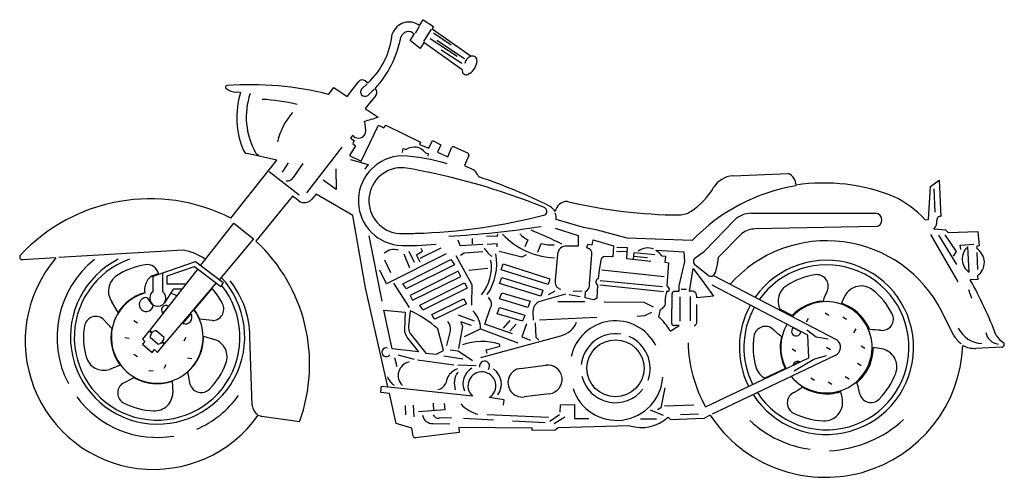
# Model space of a CAD drawing. Extents: x 0 to 16.8, y 0 to 7.8.
import ezdxf

# ---------------------------------------------------------------- set-up
doc = ezdxf.new("R2010")
doc.units = 0
doc.layers.add('WHITE', color=7, linetype='CONTINUOUS')
doc.layers.add('YELLOW', color=2, linetype='CONTINUOUS')

msp = doc.modelspace()

# ---------------------------------------------------------------- linework, layer by layer
at = {"layer": 'WHITE', "linetype": 'CONTINUOUS'}
for p, q in [((6.843103, 7.734507), (6.904103, 7.834508)), ((6.904103, 7.834508), (7.081103, 7.717507)), ((6.679103, 7.476507), (6.751103, 7.588507)), ((7.081103, 7.717507), (7.059103, 7.680507)), ((7.059103, 7.680507), (7.726102, 7.208507)), ((6.853102, 7.343508), (6.679103, 7.476507)), ((6.915103, 7.445507), (6.853102, 7.343508)), ((7.571102, 6.977507), (6.915103, 7.445507)), ((7.698102, 6.912507), (7.674102, 6.895508)), ((5.601103, 6.517507), (5.798103, 6.771507)), ((5.916103, 6.786507), (5.961103, 6.753507)), ((3.780102, 6.588507), (3.705103, 6.592508)), ((5.286072, 6.556388), (5.376103, 6.671508)), ((5.376103, 6.671508), (5.601103, 6.517507)), ((6.0939, 6.53767), (5.912102, 6.313507)), ((5.912102, 6.313507), (6.134103, 6.166507)), ((5.843103, 5.412507), (6.138103, 6.031508)), ((6.138103, 6.031508), (6.234102, 5.982507)), ((6.234102, 5.982507), (6.268102, 6.030507)), ((6.268102, 6.030507), (6.861102, 5.738507)), ((5.694102, 5.852507), (5.658103, 5.806507)), ((5.658103, 5.806507), (5.725103, 5.764508)), ((5.715102, 5.836508), (5.694102, 5.852507)), ((5.725103, 5.764508), (5.702102, 5.712507)), ((6.861102, 5.738507), (6.842103, 5.698508)), ((6.999102, 5.632508), (7.063102, 5.764508)), ((7.063102, 5.764508), (7.205103, 5.692507)), ((5.744103, 5.673507), (5.641103, 5.507508)), ((5.702102, 5.712507), (5.744103, 5.673507)), ((6.842103, 5.698508), (6.999102, 5.632508)), ((7.205103, 5.692507), (7.150102, 5.565508)), ((7.150102, 5.565508), (7.326102, 5.484507)), ((7.326102, 5.484507), (7.389103, 5.638508)), ((7.435103, 5.656508), (7.665102, 5.553508)), ((3.614055, 4.435415), (4.400102, 5.429507)), ((4.400102, 5.429507), (3.890103, 5.543507)), ((5.641103, 5.507508), (5.843103, 5.412507)), ((7.683103, 5.508507), (7.613102, 5.337507)), ((7.613102, 5.337507), (7.753103, 5.272507)), ((12.202092, 5.158746), (13.156103, 5.199507)), ((15.585103, 4.981508), (15.732103, 5.087507)), ((15.732103, 5.087507), (15.765103, 4.467508)), ((15.549103, 4.415508), (15.585103, 4.981508)), ((4.667103, 4.811507), (4.041103, 4.045508)), ((4.776102, 4.732507), (4.667103, 4.811507)), ((5.075103, 4.846507), (4.994103, 4.756508)), ((5.699103, 4.479508), (5.075103, 4.846507)), ((5.919102, 3.244508), (5.699103, 4.479508)), ((9.646103, 4.275508), (9.181816, 4.412531)), ((11.713103, 3.867508), (12.234024, 4.401585)), ((12.516103, 4.520397), (14.651103, 4.520508)), ((15.495912, 4.410328), (15.549103, 4.415508)), ((9.863103, 4.238507), (9.646103, 4.275508)), ((10.395103, 4.091508), (9.863103, 4.238507)), ((14.653103, 4.293507), (12.586103, 4.252507)), ((15.645045, 4.255564), (15.844103, 4.238507)), ((15.844103, 4.238507), (15.889103, 4.188507)), ((9.795103, 3.981508), (9.812103, 4.065508)), ((9.812103, 4.065508), (10.164103, 3.963507)), ((11.510103, 4.055507), (10.395103, 4.091508)), ((12.358936, 4.17473), (11.954103, 3.760507)), ((15.889103, 4.188507), (16.394103, 4.210508)), ((16.394103, 4.210508), (16.418103, 3.963507)), ((9.705103, 3.927508), (9.720103, 3.991507)), ((9.720103, 3.991507), (9.795103, 3.981508)), ((10.164103, 3.963507), (10.149103, 3.776508)), ((11.186103, 3.866507), (10.888103, 3.883507)), ((16.247482, 3.510435), (16.222103, 3.944507)), ((16.381103, 3.958507), (16.379103, 3.915508)), ((16.418103, 3.963507), (16.381103, 3.958507)), ((0.620102, 3.757508), (0.048103, 3.725507)), ((6.557102, 3.312508), (7.379102, 3.729508)), ((7.379102, 3.729508), (7.404103, 3.691508)), ((9.753103, 3.307507), (9.792617, 3.81456)), ((9.944103, 3.714507), (9.917103, 3.552508)), ((10.149103, 3.776508), (10.013063, 3.781801)), ((10.985793, 3.794288), (11.050103, 3.788508)), ((11.050103, 3.788508), (11.041103, 3.681507)), ((11.369103, 3.855508), (11.186103, 3.866507)), ((11.381103, 3.692507), (11.369103, 3.855508)), ((11.561103, 3.757508), (11.713103, 3.867508)), ((11.954103, 3.760507), (11.934103, 3.643508)), ((7.438102, 3.638508), (6.615102, 3.228507)), ((7.404103, 3.691508), (7.438102, 3.638508)), ((8.238102, 3.554507), (8.272103, 3.652508)), ((9.046103, 3.302508), (8.238102, 3.554507)), ((8.272103, 3.652508), (9.073102, 3.396507)), ((9.917103, 3.552508), (9.897011, 3.400738)), ((11.041103, 3.681507), (11.104103, 3.671508)), ((11.104103, 3.671508), (11.075103, 3.275507)), ((11.286103, 3.277508), (11.381103, 3.692507)), ((11.461103, 3.182507), (11.527103, 3.573508)), ((11.527103, 3.573508), (11.706103, 3.327507)), ((11.774103, 3.458508), (11.557745, 3.63206)), ((11.934103, 3.643508), (11.899103, 3.501508)), ((2.373102, 3.486507), (2.289104, 3.4565)), ((7.506103, 3.527508), (6.681102, 3.110507)), ((6.723102, 3.034507), (7.549102, 3.439507)), ((7.549102, 3.439507), (7.506103, 3.527508)), ((8.213103, 3.318507), (8.251103, 3.420507)), ((8.251103, 3.420507), (8.953102, 3.204508)), ((9.073102, 3.396507), (9.060103, 3.352508)), ((16.394103, 3.386507), (16.264103, 3.382508)), ((16.388087, 3.451529), (16.394103, 3.386507)), ((2.160103, 3.318507), (2.143103, 3.260508)), ((2.988102, 2.868508), (3.29284, 3.233276)), ((3.484102, 3.337507), (3.443103, 3.269507)), ((6.301102, 1.550508), (5.919102, 3.244508)), ((6.590102, 3.265507), (6.557102, 3.312508)), ((6.615102, 3.228507), (6.590102, 3.265507)), ((6.850103, 2.949507), (7.614103, 3.329508)), ((7.657103, 3.237508), (6.901102, 2.861507)), ((7.614103, 3.329508), (7.634102, 3.287508)), ((7.634102, 3.287508), (7.657103, 3.237508)), ((8.918102, 3.098507), (8.213103, 3.318507)), ((8.953102, 3.204508), (8.936102, 3.153507)), ((9.057102, 3.341507), (9.046103, 3.302508)), ((9.060103, 3.352508), (9.057102, 3.341507)), ((9.750103, 3.275507), (9.753103, 3.307507)), ((9.890103, 3.291507), (9.877103, 3.069508)), ((11.075103, 3.275507), (11.109103, 3.240508)), ((11.284103, 3.186507), (11.286103, 3.277508)), ((11.706103, 3.327507), (11.870103, 3.099508)), ((6.681102, 3.110507), (6.703102, 3.069508)), ((6.703102, 3.069508), (6.723102, 3.034507)), ((7.051102, 2.788507), (7.597102, 3.056508)), ((7.597102, 3.056508), (7.618102, 3.018507)), ((8.212102, 3.054507), (8.251103, 3.160507)), ((8.695103, 2.908508), (8.212102, 3.054507)), ((8.251103, 3.160507), (8.733102, 3.013508)), ((8.936102, 3.153507), (8.918102, 3.098507)), ((9.678103, 3.070508), (9.682095, 3.181524)), ((9.765103, 3.052508), (9.678103, 3.070508)), ((9.832103, 3.038507), (9.765103, 3.052508)), ((9.877103, 3.069508), (9.832103, 3.038507)), ((11.15909, 2.632508), (11.164103, 3.138508)), ((11.210102, 3.185497), (11.284103, 3.186507)), ((11.870103, 3.099508), (11.586103, 3.071507)), ((1.685102, 2.822508), (1.57687, 3.003342)), ((6.885102, 2.889508), (6.850103, 2.949507)), ((6.901102, 2.861507), (6.885102, 2.889508)), ((7.644102, 2.968508), (7.102102, 2.708508)), ((7.618102, 3.018507), (7.644102, 2.968508)), ((8.169103, 2.801507), (8.211103, 2.904508)), ((8.211103, 2.904508), (8.646102, 2.776508)), ((8.712102, 2.954508), (8.695103, 2.908508)), ((8.718103, 2.969507), (8.712102, 2.954508)), ((8.733102, 3.013508), (8.718103, 2.969507)), ((10.960103, 2.873507), (10.930103, 2.749507)), ((13.217662, 2.769107), (13.009103, 2.876508)), ((1.420103, 2.713507), (1.576102, 2.550509)), ((3.292103, 2.685508), (3.080736, 2.706352)), ((6.371103, 2.198508), (6.229102, 2.863507)), ((6.229102, 2.863507), (6.596102, 2.828507)), ((6.596102, 2.828507), (6.582102, 2.536508)), ((6.68307, 2.85244), (6.654103, 2.589508)), ((7.083102, 2.738507), (7.051102, 2.788507)), ((7.102102, 2.708508), (7.083102, 2.738507)), ((8.604102, 2.670507), (8.169103, 2.801507)), ((8.624103, 2.719507), (8.604102, 2.670507)), ((8.626103, 2.725507), (8.624103, 2.719507)), ((8.646102, 2.776508), (8.626103, 2.725507)), ((7.251103, 2.168508), (7.154103, 2.542507)), ((11.132103, 2.503508), (11.283103, 2.597507)), ((11.283103, 2.597507), (11.196103, 2.596508)), ((3.144103, 2.417507), (3.335074, 2.360423)), ((3.980103, 1.228507), (3.937924, 2.408506)), ((6.644102, 2.376508), (6.825103, 2.148508)), ((6.682102, 2.464508), (6.948103, 2.123507)), ((6.524102, 2.182507), (6.371103, 2.198508)), ((16.806097, 2.227607), (16.358103, 2.207508)), ((6.825103, 2.148508), (6.524102, 2.182507)), ((6.948103, 2.123507), (7.128103, 2.108508)), ((7.128103, 2.108508), (7.251103, 2.168508)), ((1.721102, 1.917507), (1.535103, 1.846508)), ((8.571102, 1.865508), (9.005102, 1.920508)), ((13.102103, 1.862508), (12.752103, 1.696507)), ((1.761946, 1.608736), (1.957102, 1.709509)), ((2.918102, 1.590507), (2.880103, 1.811507)), ((2.610103, 1.647507), (2.621103, 1.449507)), ((6.179103, 1.451508), (6.194102, 1.562508)), ((6.194102, 1.562508), (6.301102, 1.550508)), ((6.328102, 1.435508), (6.179103, 1.451508)), ((6.444102, 0.919507), (6.328102, 1.435508)), ((8.823102, 1.399508), (8.633102, 1.375508)), ((9.067103, 1.430508), (8.823102, 1.399508)), ((4.787998, 0.948546), (4.146103, 1.043508)), ((11.141103, 0.981508), (11.094103, 1.028507)), ((11.817103, 1.062507), (11.705103, 1.009508)), ((6.708102, 0.839508), (6.444102, 0.919507)), ((8.767102, 0.842507), (7.517102, 0.851508)), ((7.517102, 0.851508), (7.520103, 0.766507)), ((8.772103, 0.803508), (8.767102, 0.842507)), ((9.215102, 0.846508), (9.161102, 0.805508)), ((10.440993, 0.883159), (9.215102, 0.846508)), ((11.705103, 1.009508), (11.141103, 0.981508)), ((6.735584, 0.705404), (6.708102, 0.839508)), ((7.520103, 0.766507), (6.775102, 0.676507)), ((9.161102, 0.805508), (8.772103, 0.803508))]:
    msp.add_line(p, q, dxfattribs=at)
msp.add_circle((10.195103, 1.866508), 0.488371, dxfattribs=at)
for centre, radius, start, end in [((6.661653, 7.48884), 0.305412, 53.550411, 159.758028), ((5.06408, 7.717486), 1.316778, -47.06053, -5.358839), ((6.652103, 7.497507), 0.134469, 42.58897, 163.9959), ((4.74076, 7.875131), 1.814333, -42.281045, -10.818579), ((7.536079, 7.154492), 0.291218, -56.195463, -5.707044), ((7.748102, 7.133507), 0.07816, -5.8559, 106.348172), ((7.64516, 6.964843), 0.075133, 170.296441, 292.656488), ((5.864619, 6.719877), 0.084203, 52.307548, 142.181466), ((3.547503, 6.682446), 0.026172, 95.262763, 227.450511), ((3.720103, 6.882508), 0.290388, -130.9443, -92.960936), ((3.933102, 1.110507), 5.611431, 76.04795, 93.964848), ((5.144192, 6.158794), 1.430173, 162.514645, 203.328728), ((6.028103, 6.590507), 0.084384, -38.7655, 49.325745), ((4.271243, 11.907922), 6.036066, -74.354261, -72.023821), ((5.385102, 5.943507), 0.536003, -5.2428, 16.47399), ((5.796667, 5.936862), 0.129321, -129.103348, -19.107991), ((3.908103, 5.625507), 0.083952, -156.8018, -102.380757), ((7.420625, 5.625728), 0.034015, 64.80994, 157.931306), ((7.65125, 5.521867), 0.034541, -22.753668, 66.357804), ((6.5401, 4.736508), 0.564418, 85.935909, 265.935909), ((4.748177, -5.683523), 11.13476, 67.673462, 80.530474), ((7.632102, 5.085508), 0.222733, 22.42206, 57.094401), ((7.891044, 5.192649), 0.0575, -157.305616, -108.335178), ((4.862953, -3.801417), 9.43263, 63.463815, 71.391173), ((12.220103, 4.759508), 0.399644, 92.58297, 149.9706), ((13.058103, 4.993508), 0.228122, 2.260461, 64.558144), ((10.797233, 5.601594), 1.253764, -56.456452, -30.805584), ((13.810988, 1.844737), 3.190855, 99.576087, 136.144263), ((13.764089, 1.841513), 3.196936, 67.895467, 98.599755), ((2.232103, 1.737508), 3.031253, 62.87706, 137.0855), ((4.871753, 4.865759), 0.164028, -125.671602, -41.762951), ((9.378103, 4.501508), 0.222031, 90.77428, 167.7791), ((11.316142, 12.745499), 8.253472, -103.602148, -90.201572), ((14.124182, 3.117423), 1.885005, 43.305569, 63.438163), ((8.951618, 4.552808), 0.068986, -60.133654, 67.424425), ((8.929683, 4.414229), 0.267556, 30.124083, 56.565372), ((11.275286, 4.880484), 0.388586, -88.256953, -56.453033), ((6.519103, 13.879508), 9.705271, -88.512132, -75.2751), ((8.943102, 4.432507), 0.239549, -4.7835, 22.0679), ((12.515949, 4.126508), 0.393889, 89.977652, 135.7044), ((14.641303, 4.406913), 0.114018, -84.059954, 85.06954), ((15.513103, 4.382508), 0.183095, -43.894, 6.271077), ((15.753711, 4.409583), 0.059035, 78.874624, 186.882753), ((12.594103, 3.858507), 0.394081, 91.163206, 126.6372), ((2.082102, 1.934508), 2.879932, -20.0205, 47.138785), ((6.599531, 6.619638), 2.448149, -92.327731, -85.981291), ((9.690103, 3.825508), 0.103097, -6.0959, 81.634114), ((10.731103, 3.613507), 0.312328, 35.3674, 59.822792), ((16.404769, 3.737409), 0.276146, 131.413288, 235.279017), ((16.228103, 3.680507), 0.279332, -55.0584, 57.277209), ((0.045276, 3.770695), 0.045276, 137.113658, 273.579381), ((2.28944, 2.331732), 2.195342, 139.499462, 324.742261), ((10.024103, 3.701507), 0.081049, 97.82881, 170.770114), ((11.607103, 3.693507), 0.078816, 125.706267, 231.2264), ((2.351166, 2.396345), 1.259638, 99.277004, 123.335046), ((2.180082, 3.444596), 0.197517, 12.250782, 99.317679), ((1.832951, 3.186407), 0.314787, 123.555732, 215.559885), ((2.355102, 3.265507), 0.202074, 109.0626, 164.794543), ((9.919103, 3.344507), 0.060415, 111.448, 241.313852), ((11.822981, 3.519606), 0.078243, -128.660134, -13.373433), ((13.807769, 2.227722), 1.256348, 99.193899, 123.240159), ((13.638159, 3.273632), 0.196775, -24.652753, 99.100848), ((10.108047, -0.084346), 7.065132, 20.791119, 29.386544), ((2.33925, 3.20806), 0.203038, 165.02982, 193.834992), ((2.34512, 2.394102), 1.265854, 27.189111, 41.523789), ((2.390103, 2.400507), 1.547842, 0.296104, 38.52106), ((9.640103, 3.283507), 0.11029, -67.6199, -4.159642), ((11.083176, 3.217775), 0.034482, -105.255426, 41.245722), ((13.290979, 3.015426), 0.314249, 123.157436, 206.23563), ((14.401103, 2.960507), 0.315158, 51.3118, 152.7839), ((13.808793, 2.222316), 1.261602, 27.277444, 51.270808), ((2.351507, 2.396461), 0.790956, 117.270036, 147.408352), ((2.352984, 2.396687), 0.791434, 105.453483, 117.372598), ((11.400103, 3.045508), 0.354396, 156.9075, 184.2125), ((11.211103, 3.138508), 0.047, 91.21937, 180), ((11.494195, 3.09389), 0.094594, -13.687309, 110.477156), ((15.539801, 2.397852), 1.896842, 155.264294, 160.927022), ((15.454544, 2.422317), 1.498114, 152.905623, 158.247784), ((2.344131, 2.395219), 0.799187, 30.306308, 36.314202), ((3.295812, 2.882514), 0.197041, -91.078751, 27.175905), ((10.929142, 2.990518), 0.121037, -75.179347, 13.842275), ((13.798854, 2.219363), 0.800001, 93.709939, 136.592781), ((13.811381, 2.221673), 0.796649, 45.666858, 71.580301), ((1.301174, 2.557211), 0.196399, 52.731809, 171.415476), ((2.35119, 2.395049), 0.793188, 23.108304, 30.574192), ((5.85402, 1.079557), 1.95715, 48.373411, 64.937895), ((10.343081, 2.061545), 0.90437, 29.254985, 49.526695), ((13.806061, 2.222191), 0.800007, 22.512857, 45.36841), ((14.75505, 2.711514), 0.196375, -96.711398, 26.948028), ((2.350793, 2.39593), 1.258336, 171.288014, 195.273386), ((2.343728, 2.393238), 0.783571, 168.421543, 217.382407), ((6.755104, 2.529574), 0.173142, 177.704589, 198.245774), ((6.847054, 2.567092), 0.194249, 173.373327, 211.877473), ((11.195103, 2.632508), 0.036014, 180, 271.59114), ((12.760014, 2.387589), 0.196762, 47.437315, 172.136493), ((14.183103, 3.921508), 1.89563, -132.8837, -127.196294), ((14.517103, 0.632507), 1.896206, 83.48963, 89.15392), ((2.356322, 2.400194), 0.787971, -48.339087, 1.259009), ((2.350634, 2.395828), 0.793765, -25.957074, 1.565072), ((3.235138, 2.0616), 0.315091, -20.637824, 71.508408), ((6.894102, 2.575507), 0.319532, -161.7354, -141.480351), ((13.805112, 2.223913), 1.254571, 171.261742, 195.316945), ((13.804508, 2.225172), 0.789703, 166.351989, 186.953375), ((17.03662, 2.637728), 0.388012, -146.488974, -122.506776), ((13.786215, 2.355901), 2.355901, -146.701442, -2.3693), ((13.804902, 2.226211), 0.802221, -26.858747, -0.657124), ((14.509103, 0.722508), 1.49771, 80.9339, 86.2495), ((14.695032, 1.890319), 0.315191, -20.583186, 80.859321), ((16.338437, 2.614879), 0.407846, -119.097729, -87.236255), ((16.804103, 2.272507), 0.044944, -87.4566, 57.72435), ((1.441103, 2.147507), 0.315335, -164.729, -72.65676), ((2.361576, 2.404827), 0.787971, -48.848428, -26.893703), ((13.804959, 2.222936), 0.789883, -173.211591, -152.851066), ((2.35065, 2.395799), 1.260611, -44.673481, -20.683561), ((8.602102, 1.620507), 0.246953, 97.211319, 277.2114), ((9.036102, 1.675508), 0.246953, -82.788421, 97.21138), ((12.899186, 1.975202), 0.315126, -164.786356, -117.823131), ((13.810672, 2.227361), 0.797602, -49.648763, -27.119711), ((2.350753, 2.396073), 0.791411, -119.828392, -98.478269), ((2.351684, 2.395539), 0.791411, -119.906074, -70.941762), ((13.806248, 2.229949), 1.266652, -44.730942, -20.831173), ((1.874079, 1.446492), 0.197223, 124.650084, 243.178893), ((2.352481, 2.395814), 0.791411, -98.604741, -71.002802), ((3.106963, 1.648957), 0.197699, -162.803525, -44.85878), ((12.309103, 3.100507), 1.895867, -60.7311, -55.0526), ((13.808697, 2.2232), 0.793081, -121.433317, -99.033438), ((12.513103, 1.065508), 1.89671, 11.30993, 16.983117), ((2.305808, 1.45252), 0.315309, -92.491223, -0.547495), ((13.332306, 1.274622), 0.19717, 119.235218, 243.39701), ((13.810972, 2.227313), 0.797501, -99.148411, -72.551389), ((12.600112, 1.091447), 1.497712, 9.144037, 14.502508), ((14.565996, 1.477034), 0.197026, -168.420062, -44.675092), ((2.351245, 2.39605), 1.25993, -116.702196, -92.690504), ((4.163103, 1.235507), 0.183133, -177.809426, -120.2115), ((13.766583, 1.281532), 0.315866, -92.631687, 8.727446), ((4.176103, 1.243508), 0.202237, -117.7058, -98.530766), ((10.642103, 1.519507), 0.667372, -107.5385, -47.368253), ((13.808852, 2.225487), 1.260768, -116.616229, -92.580898), ((13.776103, 2.328507), 1.864707, -133.3485, -97.7347), ((13.740103, 2.504508), 2.054507, -86.6516, -47.565), ((6.771102, 0.712507), 0.036222, -168.690099, -83.659808)]:
    msp.add_arc(centre, radius, start, end, dxfattribs=at)
at = {"layer": 'YELLOW', "linetype": 'CONTINUOUS'}
for p, q in [((6.838103, 7.716508), (6.765103, 7.595507)), ((6.917103, 7.463507), (7.047103, 7.673507)), ((7.385102, 7.396507), (7.079103, 7.604507)), ((7.485102, 7.201507), (7.025102, 7.507507)), ((7.138103, 7.486508), (7.613102, 7.167507)), ((7.212103, 7.318507), (7.567103, 7.088507)), ((5.852102, 6.653507), (5.946102, 6.735508)), ((6.068103, 6.643508), (5.955958, 6.536709)), ((4.912102, 4.867508), (5.518102, 5.649507)), ((6.548103, 5.562507), (6.562103, 5.626508)), ((6.562103, 5.626508), (6.614103, 5.611508)), ((5.663102, 5.443507), (5.965102, 5.356508)), ((6.943103, 5.553508), (6.989103, 5.542507)), ((6.989103, 5.542507), (6.982103, 5.495507)), ((4.270103, 5.234507), (4.784103, 4.838507)), ((4.596102, 5.385507), (4.489103, 5.222508)), ((4.695901, 5.147629), (4.849103, 5.372507)), ((5.411102, 5.282508), (5.414102, 4.927508)), ((5.965102, 5.356508), (5.908103, 5.276508)), ((5.414102, 4.927508), (5.195102, 5.087507)), ((15.665103, 4.537507), (15.646103, 4.938507)), ((3.098103, 3.629507), (3.662102, 4.349508)), ((3.662102, 4.349508), (4.001103, 4.084508)), ((9.165102, 4.265507), (9.558103, 4.138508)), ((4.001103, 4.084508), (3.417103, 3.388508)), ((5.974103, 4.131508), (6.197102, 3.015507)), ((7.538102, 3.962507), (7.504103, 4.059508)), ((7.740103, 4.090508), (7.745102, 3.995507)), ((7.988102, 4.132508), (8.177102, 4.130508)), ((8.177102, 4.130508), (8.184102, 4.165508)), ((8.696062, 4.068413), (8.644102, 3.944507)), ((9.558103, 4.138508), (9.555103, 3.956507)), ((16.057103, 3.345508), (15.590103, 4.159507)), ((15.724103, 4.144508), (16.029103, 3.640507)), ((15.830103, 4.150508), (16.027103, 3.864507)), ((2.801103, 3.889508), (0.672103, 3.765507)), ((6.855103, 3.749508), (7.214102, 3.931507)), ((6.893102, 3.872507), (6.872102, 3.919508)), ((7.924102, 3.984507), (7.538102, 3.962507)), ((8.171103, 3.999508), (8.002102, 3.986508)), ((8.173103, 3.944507), (8.171103, 3.999508)), ((8.866102, 3.856508), (8.925102, 4.003507)), ((9.555103, 3.956507), (9.366102, 3.955507)), ((10.217103, 3.939508), (10.394103, 3.936507)), ((10.394103, 3.936507), (10.383103, 3.747507)), ((16.095103, 3.972508), (16.327103, 3.990507)), ((16.105103, 3.898507), (16.095103, 3.972508)), ((6.349103, 3.499507), (6.249102, 3.717508)), ((7.299103, 3.826507), (6.277103, 3.314507)), ((6.576102, 3.825507), (6.673103, 3.587507)), ((6.757103, 3.679507), (6.665103, 3.866507)), ((6.793102, 3.810508), (6.893102, 3.872507)), ((6.851103, 3.682508), (6.793102, 3.810508)), ((7.462103, 3.795508), (7.739103, 3.299508)), ((7.608102, 3.837507), (7.542102, 3.796508)), ((7.923103, 3.862508), (7.608102, 3.837507)), ((8.595103, 3.766507), (8.207103, 3.866507)), ((8.665102, 3.807508), (8.595103, 3.766507)), ((9.204103, 3.813507), (9.165102, 3.374507)), ((10.210103, 3.872507), (10.380103, 3.868508)), ((10.383103, 3.747507), (10.802103, 3.699507)), ((10.507103, 3.844507), (10.498103, 3.734507)), ((10.745103, 3.756508), (10.501103, 3.777508)), ((10.866103, 3.806507), (10.507103, 3.844507)), ((16.027103, 3.864507), (15.974103, 3.788508)), ((16.394103, 3.555507), (16.386103, 3.846507)), ((3.049103, 3.567507), (2.225102, 2.517508)), ((2.284102, 3.444508), (3.008103, 3.697508)), ((2.521102, 3.447508), (2.994102, 3.609507)), ((2.994102, 3.609507), (3.443103, 3.269507)), ((3.008103, 3.697508), (3.484102, 3.337507)), ((6.277103, 3.314507), (6.165103, 3.543507)), ((8.009102, 3.572508), (7.687103, 3.540508)), ((9.963103, 3.554507), (11.026103, 3.440507)), ((2.284102, 3.180507), (2.284102, 3.444508)), ((2.442102, 3.498507), (2.442101, 3.180507)), ((2.521102, 3.307507), (2.521102, 3.447508)), ((11.874103, 3.452507), (13.985103, 2.352508)), ((2.482103, 2.988507), (2.640103, 3.228507)), ((2.484102, 2.290508), (3.366102, 3.327507)), ((2.843102, 3.305507), (2.521102, 3.307507)), ((2.640103, 3.228507), (2.782103, 3.227508)), ((6.396103, 3.326508), (6.663102, 2.908508)), ((7.739103, 3.299508), (7.733102, 2.944508)), ((9.926103, 3.292507), (11.016103, 3.183507)), ((10.998103, 3.262507), (9.936103, 3.364507)), ((11.322103, 3.219507), (11.413103, 3.218508)), ((13.486103, 2.435508), (11.849103, 3.287508)), ((16.292103, 3.058507), (16.241103, 3.207508)), ((2.184102, 3.075507), (2.235882, 2.993365)), ((9.342102, 3.136507), (8.900103, 3.010508)), ((9.051103, 3.132508), (9.164103, 3.194508)), ((9.591103, 3.091507), (9.405103, 3.126508)), ((9.619103, 3.186507), (9.469102, 3.178508)), ((11.298103, 3.088507), (11.297103, 2.675508)), ((11.471103, 3.093508), (11.471103, 2.680507)), ((2.499103, 2.875508), (2.447816, 2.809227)), ((2.544102, 2.932507), (2.499103, 2.875508)), ((7.962102, 2.619508), (8.048966, 2.887607)), ((9.207103, 3.010508), (9.668103, 3.011507)), ((10.001103, 3.002507), (10.679103, 2.997508)), ((10.679103, 2.997508), (10.842103, 2.918508)), ((11.589103, 2.668508), (11.589103, 2.959507)), ((2.790102, 2.632508), (2.864103, 2.721508)), ((2.864103, 2.721508), (2.93291, 2.8014)), ((7.503103, 2.783508), (7.778102, 2.676507)), ((8.783102, 2.845508), (8.787103, 2.688508)), ((9.876103, 2.733508), (8.897103, 2.690507)), ((10.689103, 2.765507), (10.567103, 2.750508)), ((10.813103, 2.819508), (10.689103, 2.765507)), ((13.493103, 2.721508), (13.456103, 2.656507)), ((13.785103, 2.814507), (13.849103, 2.775507)), ((14.084103, 2.748507), (14.148103, 2.709507)), ((15.980103, 2.434508), (15.784103, 2.829508)), ((1.953103, 2.684508), (2.017102, 2.645508)), ((7.576102, 2.584507), (7.507102, 2.207508)), ((7.733102, 2.596508), (7.550102, 2.662508)), ((7.550102, 2.662508), (7.576102, 2.584507)), ((7.611102, 2.410507), (7.887102, 2.539508)), ((7.887102, 2.539508), (8.526102, 2.304507)), ((8.431103, 2.455507), (7.962102, 2.619508)), ((8.385102, 2.686507), (8.273103, 2.551507)), ((8.387102, 2.502507), (8.498102, 2.622508)), ((8.675102, 2.627507), (8.590102, 2.404508)), ((8.839103, 2.395508), (8.828102, 2.643507)), ((13.36597, 2.492516), (13.238103, 2.559508)), ((14.308103, 2.540508), (14.271103, 2.475507)), ((1.801103, 2.391508), (1.875102, 2.382508)), ((2.215102, 2.505507), (2.103102, 2.362508)), ((2.103102, 2.362508), (2.144103, 2.326508)), ((2.257909, 2.467659), (2.215102, 2.505507)), ((2.225102, 2.517508), (2.268103, 2.479507)), ((2.366102, 2.278507), (2.234102, 2.394507)), ((2.337073, 2.512759), (2.470103, 2.396507)), ((2.843102, 2.394507), (2.806102, 2.329508)), ((7.312103, 2.254508), (7.370103, 2.506508)), ((7.892102, 2.048507), (9.261103, 2.424508)), ((8.590102, 2.404508), (8.741102, 2.349508)), ((8.883103, 2.347507), (8.839103, 2.395508)), ((13.630103, 2.396507), (13.470103, 2.521507)), ((13.503103, 2.044507), (13.486103, 2.435508)), ((13.837103, 2.366508), (13.630103, 2.396507)), ((2.144103, 2.326508), (2.104103, 2.280508)), ((2.104103, 2.280508), (2.266103, 2.139508)), ((2.358103, 2.139508), (2.473103, 2.277508)), ((2.473103, 2.277508), (2.435102, 2.311507)), ((2.445782, 2.323753), (2.484102, 2.290508)), ((7.980103, 2.182507), (8.204026, 2.240763)), ((13.220103, 2.198508), (13.284103, 2.159507)), ((13.804629, 2.22567), (13.874103, 2.185508)), ((14.400103, 2.250508), (14.464103, 2.211508)), ((1.953103, 2.106508), (2.017102, 2.067507)), ((2.266103, 2.139508), (2.305103, 2.186507)), ((2.305103, 2.186507), (2.358103, 2.139508)), ((2.870103, 2.044507), (2.944102, 2.035507)), ((6.461103, 1.890507), (6.417103, 2.043508)), ((6.471102, 2.098507), (6.752103, 2.023508)), ((7.583102, 2.022507), (7.258103, 2.076508)), ((7.504103, 2.161508), (7.366102, 2.177508)), ((7.749103, 1.994508), (7.504103, 2.161508)), ((7.997103, 2.119508), (7.980103, 2.182507)), ((11.737103, 1.205507), (13.503103, 2.044507)), ((13.957103, 2.085508), (11.849103, 1.083508)), ((13.588103, 2.020508), (13.807103, 2.085508)), ((2.503103, 1.926507), (2.466103, 1.861507)), ((6.808102, 2.009507), (7.428103, 1.923507)), ((7.811102, 1.906507), (7.499102, 1.917507)), ((13.299103, 1.953507), (13.235035, 1.922521)), ((13.251103, 1.825507), (13.588103, 2.020508)), ((13.348103, 1.976507), (13.299103, 1.953507)), ((14.334103, 1.951508), (14.398103, 1.912508)), ((2.209103, 1.830507), (2.283102, 1.821507)), ((13.538103, 1.700507), (13.602103, 1.661508)), ((14.128103, 1.726507), (14.192103, 1.687508)), ((7.751058, 1.388458), (6.313102, 1.542507)), ((11.040103, 1.534507), (10.974103, 1.190508)), ((13.836103, 1.634507), (13.900103, 1.595508)), ((8.288102, 1.327507), (8.035102, 1.364508)), ((6.594103, 1.229508), (6.602102, 1.071508)), ((6.736102, 1.236508), (6.745103, 1.036507)), ((7.073103, 1.269508), (7.081103, 1.143507)), ((7.278103, 1.160508), (7.271103, 1.266507)), ((8.279103, 1.236508), (8.288102, 1.327507)), ((9.247103, 1.117508), (9.252102, 1.243507)), ((9.252102, 1.243507), (9.496103, 1.246508)), ((9.496103, 1.246508), (9.494103, 1.005507)), ((10.974103, 1.190508), (10.916103, 1.153507)), ((11.536103, 1.236508), (11.033103, 1.215507)), ((6.826102, 1.124508), (7.278103, 1.160508)), ((7.391103, 1.017508), (7.179103, 1.011507)), ((7.998102, 1.074507), (9.047102, 1.032508)), ((9.239103, 1.069507), (9.072103, 0.954507)), ((9.148103, 0.920508), (9.326102, 1.035508)), ((10.786103, 1.157508), (11.013103, 1.065508)), ((11.306103, 1.074507), (11.616103, 1.087507)), ((7.075103, 0.922508), (7.358103, 0.917508)), ((7.592102, 1.010507), (8.108102, 0.984508)), ((8.434102, 0.968508), (8.990103, 0.940508)), ((9.494103, 1.005507), (9.738103, 1.008507)), ((10.621103, 1.003507), (10.900103, 0.999508))]:
    msp.add_line(p, q, dxfattribs=at)
for centre, radius, start, end in [((7.782103, 7.052508), 0.169248, 116.7167, 168.7565), ((5.910103, 6.600507), 0.078568, 137.579639, 305.7066), ((5.144103, 6.169507), 1.266808, 161.5937, 208.892), ((4.017102, 3.397507), 3.074672, 76.28465, 87.57682), ((5.502102, 5.505507), 1.114278, 138.3835, 167.7724), ((6.749915, 5.419779), 0.234957, 34.691885, 125.312026), ((4.104005, 5.595682), 0.07892, -151.012526, -102.354339), ((6.561928, 4.735406), 0.767033, 91.706482, 262.748161), ((6.429103, 2.637507), 2.866702, 72.03909, 87.80125), ((4.564102, 5.227507), 0.154116, -92.2312, -31.2184), ((6.470103, 19.766508), 15.66335, -86.805, -80.9935), ((7.000102, -0.344493), 4.896162, 62.29924, 69.0591), ((9.199103, 5.046508), 1.288785, -136.7605, -92.001), ((8.850103, 4.425507), 0.388902, -138.4399, -113.3341), ((13.810988, 1.844737), 2.205211, 26.523552, 138.550221), ((2.639897, 2.984938), 0.918822, 54.450791, 79.895243), ((6.406103, 3.652508), 0.248421, 72.43977, 132.5529), ((6.686103, 8.031508), 4.063014, -93.118, -83.7828), ((8.384102, 4.186507), 0.506107, -149.4828, -127.2096), ((9.089102, 4.528507), 0.550019, -107.34781, -83.9473), ((9.349951, 3.810525), 0.145879, 83.64366, 178.828621), ((10.746103, 3.663507), 0.26303, 67.22961, 127.7412), ((2.350475, 2.39585), 1.711631, 128.708077, 207.572623), ((2.360081, 2.402094), 1.491609, 116.900745, 403.217705), ((2.351802, 2.396445), 1.417552, 109.521919, 398.982361), ((7.330103, 3.602507), 0.743897, -39.9831, 9.044673), ((7.212103, 3.658508), 0.950328, -33.9744, 10.30485), ((13.805301, 2.224627), 1.49159, -147.23736, 144.89026), ((13.805313, 2.224626), 1.412562, -146.816907, 144.485207), ((9.279215, 3.339878), 0.119252, 163.11875, 259.802534), ((2.353555, 2.396823), 0.78575, 105.081956, 396.885944), ((2.165659, 2.957997), 0.118948, 81.080255, 275.03724), ((2.363102, 3.066507), 0.138697, 124.72128, 415.27874), ((2.352077, 2.395447), 0.787365, 64.737207, 72.094163), ((7.944102, 2.965507), 0.130633, -36.6072, 56.55323), ((2.166011, 2.960524), 0.121436, -85.232849, -8.53164), ((2.384103, 3.089508), 0.176672, -147.0306, -123.6901), ((2.504102, 2.864507), 0.078892, 59.534455, 224.4837), ((8.959272, 2.844569), 0.176173, 109.624825, 179.694499), ((13.80354, 2.223685), 1.488803, 151.210074, 206.408726), ((13.804058, 2.224631), 1.411485, 151.205127, 206.461473), ((13.804629, 2.22567), 0.782399, -140.462926, 137.573926), ((2.830102, 2.743508), 0.117987, -109.817153, 29.38405), ((7.440974, 2.532059), 0.446189, 0.956596, 45.663602), ((7.175102, 2.539508), 0.197774, -9.605156, 40.6955), ((9.175298, 2.796553), 0.381811, -77.012909, -21.679175), ((10.195103, 1.904507), 0.775327, 26.99461, 167.864), ((11.52079, 2.661417), 0.06868, -73.668119, 5.926093), ((13.803999, 2.224581), 0.781727, 149.92887, 207.261624), ((13.287103, 2.497508), 0.079025, 128.320114, 356.3784), ((16.490103, 2.763507), 0.475865, -154.0811, -93.2534), ((2.344034, 2.399179), 0.110032, 141.51144, 182.433599), ((2.350824, 2.396082), 0.117485, 96.721811, 134.757188), ((2.350685, 2.395984), 0.119419, -37.218455, 0.251177), ((10.197364, 1.866168), 0.590996, 81.556759, 173.554861), ((10.195162, 1.866672), 0.592292, -19.859582, 66.419322), ((16.458103, 2.734508), 0.564343, -147.886999, -127.9462), ((16.772103, 2.525508), 0.245165, -169.4234, -96.5463), ((2.351781, 2.397086), 0.119441, -83.113915, -45.766155), ((6.273102, 2.140507), 0.075286, 73.00918, 323.1302), ((7.909618, 1.375667), 0.951226, 71.839174, 110.525084), ((8.198102, 2.260508), 0.020615, -73.2994, 67.166339), ((13.786108, 2.35328), 2.348575, -178.736838, -150.744144), ((13.889273, 2.22759), 0.157442, -64.480158, 52.506829), ((6.715102, 1.741508), 0.239018, 101.5921, 225.678), ((7.583026, 1.581482), 0.290299, 108.668856, 151.833438), ((7.890103, 1.602507), 0.305497, 119.8379, 203.9624), ((7.954103, 1.902508), 0.087298, -38.4539, 189.8939), ((7.924102, 1.595507), 0.318286, -35.5376, 54.46232), ((13.312103, 1.906507), 0.078714, 62.783888, 168.2614), ((6.600103, 1.849508), 0.333923, -157.2746, -125.4978), ((15.063103, -1.058491), 8.219332, 160.2533, 161.1176), ((7.801102, 1.602508), 0.363785, 146.8772, 196.9406), ((7.909102, 1.566508), 0.238076, -58.045637, 228.4066), ((10.219103, 1.761507), 0.786527, -162.1638, -3.5718), ((10.195103, 1.866508), 0.590021, -166.9763, -37.3554), ((7.122102, 1.683507), 0.183353, -77.7086, -26.566466), ((2.351127, 2.395569), 1.712287, -143.476956, -80.456344), ((2.350674, 2.396039), 1.713031, -66.632763, -35.450437), ((7.956103, 1.605508), 0.535171, -139.3987, -102.7378), ((7.063029, 1.093902), 0.171819, -169.472006, -85.97048), ((7.174103, 1.123507), 0.112112, -152.2892, -87.44385)]:
    msp.add_arc(centre, radius, start, end, dxfattribs=at)

doc.saveas('drawing.dxf')
